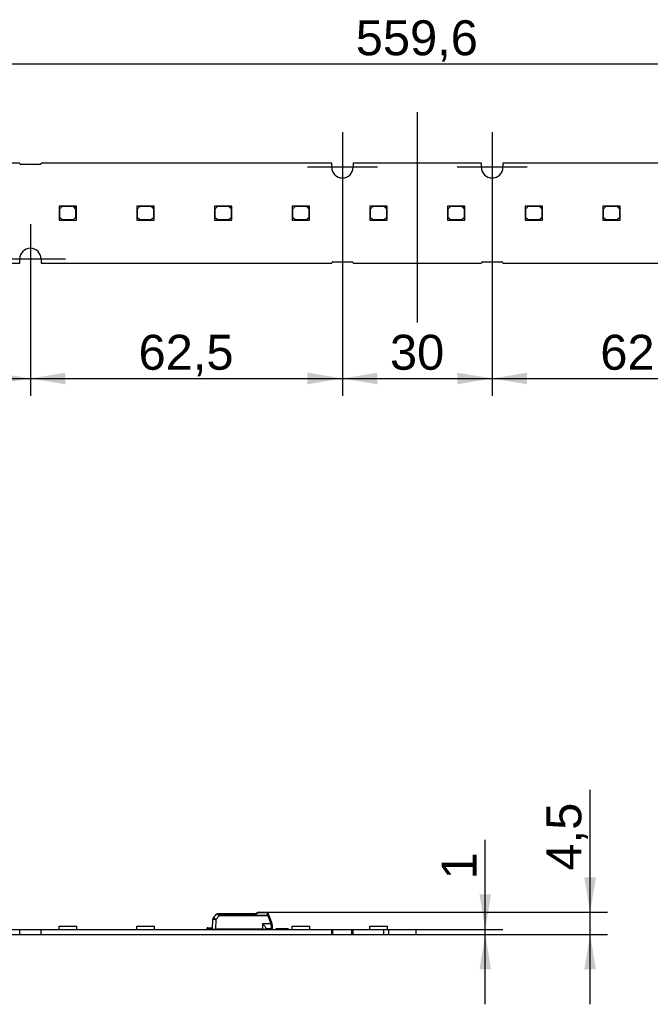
# Model space of a CAD drawing. Header units: millimetres. Extents: x 10 to 580, y 1 to 410.
# Tile 7 of 11: x 232 to 295, y 223 to 322. Entities that reach past the tile are written whole.
import ezdxf
from ezdxf.enums import TextEntityAlignment as Align
from ezdxf.lldxf.tags import DXFTag

# ---------------------------------------------------------------- set-up
doc = ezdxf.new("R2010")
doc.units = ezdxf.units.MM
for name, color, linetype in [('Default', 7, 'Continuous'), ('LINLED_280X20MM_', 7, 'Continuous'), ('LINLED_560X20MM_', 7, 'Continuous')]:
    doc.layers.add(name, color=color, linetype=linetype)
doc.styles.add('SEACAD_Arial', font='arial.ttf')
tags = doc.linetypes.add('CENTER2', pattern=[28.575, 19.05, -3.175, 3.175, -3.175]).pattern_tags.tags
tags[10:11] = [DXFTag(74, 4), DXFTag(75, 0), DXFTag(340, '0'), DXFTag(46, 0.0), DXFTag(50, 0.0), DXFTag(44, 0.0), DXFTag(45, 0.0)]
tags[8:9] = [DXFTag(74, 4), DXFTag(75, 0), DXFTag(340, '0'), DXFTag(46, 0.0), DXFTag(50, 0.0), DXFTag(44, 0.0), DXFTag(45, 0.0)]
tags[6:7] = [DXFTag(74, 4), DXFTag(75, 0), DXFTag(340, '0'), DXFTag(46, 0.0), DXFTag(50, 0.0), DXFTag(44, 0.0), DXFTag(45, 0.0)]
tags[4:5] = [DXFTag(74, 4), DXFTag(75, 0), DXFTag(340, '0'), DXFTag(46, 0.0), DXFTag(50, 0.0), DXFTag(44, 0.0), DXFTag(45, 0.0)]
doc.dimstyles.new('ISO', dxfattribs={"dimtxt": 3.5, "dimasz": 3.5, "dimexe": 1.75, "dimexo": 0, "dimgap": 0.875, "dimtad": 1, "dimlfac": 2, "dimtxsty": 'SEACAD_Arial', "dimblk1": '_SE_FILLED', "dimblk2": '_SE_FILLED', "dimsah": 1, "dimcen": 1.75, "dimadec": 0, "dimazin": 0, "dimtfac": 0.5, "dimtdec": 3, "dimtmove": 0, "dimatfit": 3, "dimfxl": 1, "dimarcsym": 0})

# ---------------------------------------------------------------- blocks, each defined once
blk = doc.blocks.new('SEANNOT_GROUP3')
at = {"layer": 'Default', "color": 7, "linetype": 'CENTER2'}
for p, q in [((233.162, 301.544), (233.162, 294.544)), ((236.662, 298.044), (229.662, 298.044))]:
    blk.add_line(p, q, dxfattribs=at)
blk = doc.blocks.new('SEANNOT_GROUP4')
at = {"layer": 'Default', "color": 7, "linetype": 'CENTER2'}
for p, q in [((264.412, 310.744), (264.412, 303.744)), ((267.912, 307.244), (260.912, 307.244))]:
    blk.add_line(p, q, dxfattribs=at)
blk = doc.blocks.new('SEANNOT_GROUP5')
at = {"layer": 'Default', "color": 7, "linetype": 'CENTER2'}
for p, q in [((279.412, 310.744), (279.412, 303.744)), ((282.912, 307.244), (275.912, 307.244))]:
    blk.add_line(p, q, dxfattribs=at)
blk = doc.blocks.new('SEANNOT_GROUP10')
at = {"layer": 'Default', "color": 7, "linetype": 'CENTER2'}
blk.add_line((271.912, 312.741), (271.912, 291.687), dxfattribs=at)
blk = doc.blocks.new('SE2')
at = {"layer": 'LINLED_560X20MM_', "color": 7, "linetype": 'Continuous'}
for p, q in [((232.087, 307.644), (202.987, 307.644)), ((234.112, 307.519), (232.212, 307.519)), ((263.337, 307.644), (234.237, 307.644)), ((263.337, 307.244), (263.337, 307.644)), ((278.337, 307.644), (265.487, 307.644)), ((265.487, 307.644), (265.487, 307.244)), ((278.337, 307.244), (278.337, 307.644)), ((309.587, 307.644), (280.487, 307.644)), ((280.487, 307.644), (280.487, 307.244)), ((237.527, 303.344), (236.027, 303.344)), ((236.027, 303.344), (236.027, 301.944)), ((236.327, 303.294), (236.077, 303.044)), ((236.077, 303.044), (236.077, 302.244)), ((237.477, 303.294), (236.327, 303.294)), ((237.727, 303.044), (237.477, 303.294)), ((237.777, 303.344), (237.527, 303.344)), ((237.527, 303.344), (237.777, 303.094)), ((237.727, 302.244), (237.727, 303.044)), ((237.777, 303.094), (237.777, 303.344)), ((237.777, 301.944), (237.777, 303.094)), ((245.307, 303.344), (243.807, 303.344)), ((243.807, 303.344), (243.807, 301.944)), ((244.107, 303.294), (243.857, 303.044)), ((243.857, 303.044), (243.857, 302.244)), ((245.257, 303.294), (244.107, 303.294)), ((245.507, 303.044), (245.257, 303.294)), ((245.557, 303.344), (245.307, 303.344)), ((245.307, 303.344), (245.557, 303.094)), ((245.507, 302.244), (245.507, 303.044)), ((245.557, 303.094), (245.557, 303.344)), ((245.557, 301.944), (245.557, 303.094)), ((253.087, 303.344), (251.587, 303.344)), ((251.587, 303.344), (251.587, 301.944)), ((251.887, 303.294), (251.637, 303.044)), ((251.637, 303.044), (251.637, 302.244)), ((253.037, 303.294), (251.887, 303.294)), ((253.287, 303.044), (253.037, 303.294)), ((253.337, 303.344), (253.087, 303.344)), ((253.087, 303.344), (253.337, 303.094)), ((253.287, 302.244), (253.287, 303.044)), ((253.337, 303.094), (253.337, 303.344)), ((253.337, 301.944), (253.337, 303.094)), ((260.867, 303.344), (259.367, 303.344)), ((259.367, 303.344), (259.367, 301.944)), ((259.667, 303.294), (259.417, 303.044)), ((259.417, 303.044), (259.417, 302.244)), ((260.817, 303.294), (259.667, 303.294)), ((261.067, 303.044), (260.817, 303.294)), ((261.117, 303.344), (260.867, 303.344)), ((260.867, 303.344), (261.117, 303.094)), ((261.067, 302.244), (261.067, 303.044)), ((261.117, 303.094), (261.117, 303.344)), ((261.117, 301.944), (261.117, 303.094)), ((268.647, 303.344), (267.147, 303.344)), ((267.147, 303.344), (267.147, 301.944)), ((267.447, 303.294), (267.197, 303.044)), ((267.197, 303.044), (267.197, 302.244)), ((268.597, 303.294), (267.447, 303.294)), ((268.847, 303.044), (268.597, 303.294)), ((268.897, 303.344), (268.647, 303.344)), ((268.647, 303.344), (268.897, 303.094)), ((268.847, 302.244), (268.847, 303.044)), ((268.897, 303.094), (268.897, 303.344)), ((268.897, 301.944), (268.897, 303.094)), ((276.427, 303.344), (274.927, 303.344)), ((274.927, 303.344), (274.927, 301.944)), ((275.227, 303.294), (274.977, 303.044)), ((274.977, 303.044), (274.977, 302.244)), ((276.377, 303.294), (275.227, 303.294)), ((276.627, 303.044), (276.377, 303.294)), ((276.677, 303.344), (276.427, 303.344)), ((276.427, 303.344), (276.677, 303.094)), ((276.627, 302.244), (276.627, 303.044)), ((276.677, 303.094), (276.677, 303.344)), ((276.677, 301.944), (276.677, 303.094)), ((284.207, 303.344), (282.707, 303.344)), ((282.707, 303.344), (282.707, 301.944)), ((283.007, 303.294), (282.757, 303.044)), ((282.757, 303.044), (282.757, 302.244)), ((284.157, 303.294), (283.007, 303.294)), ((284.407, 303.044), (284.157, 303.294)), ((284.457, 303.344), (284.207, 303.344)), ((284.207, 303.344), (284.457, 303.094)), ((284.407, 302.244), (284.407, 303.044)), ((284.457, 303.094), (284.457, 303.344)), ((284.457, 301.944), (284.457, 303.094)), ((291.987, 303.344), (290.487, 303.344)), ((290.487, 303.344), (290.487, 301.944)), ((290.787, 303.294), (290.537, 303.044)), ((290.537, 303.044), (290.537, 302.244)), ((291.937, 303.294), (290.787, 303.294)), ((292.187, 303.044), (291.937, 303.294)), ((292.237, 303.344), (291.987, 303.344)), ((291.987, 303.344), (292.237, 303.094)), ((292.187, 302.244), (292.187, 303.044)), ((292.237, 303.094), (292.237, 303.344)), ((292.237, 301.944), (292.237, 303.094)), ((236.027, 301.944), (237.777, 301.944)), ((236.077, 302.244), (236.327, 301.994)), ((236.327, 301.994), (237.477, 301.994)), ((237.477, 301.994), (237.727, 302.244)), ((243.807, 301.944), (245.557, 301.944)), ((243.857, 302.244), (244.107, 301.994)), ((244.107, 301.994), (245.257, 301.994)), ((245.257, 301.994), (245.507, 302.244)), ((251.587, 301.944), (253.337, 301.944)), ((251.637, 302.244), (251.887, 301.994)), ((251.887, 301.994), (253.037, 301.994)), ((253.037, 301.994), (253.287, 302.244)), ((259.367, 301.944), (261.117, 301.944)), ((259.417, 302.244), (259.667, 301.994)), ((259.667, 301.994), (260.817, 301.994)), ((260.817, 301.994), (261.067, 302.244)), ((267.147, 301.944), (268.897, 301.944)), ((267.197, 302.244), (267.447, 301.994)), ((267.447, 301.994), (268.597, 301.994)), ((268.597, 301.994), (268.847, 302.244)), ((274.927, 301.944), (276.677, 301.944)), ((274.977, 302.244), (275.227, 301.994)), ((275.227, 301.994), (276.377, 301.994)), ((276.377, 301.994), (276.627, 302.244)), ((282.707, 301.944), (284.457, 301.944)), ((282.757, 302.244), (283.007, 301.994)), ((283.007, 301.994), (284.157, 301.994)), ((284.157, 301.994), (284.407, 302.244)), ((290.487, 301.944), (292.237, 301.944)), ((290.537, 302.244), (290.787, 301.994)), ((290.787, 301.994), (291.937, 301.994)), ((291.937, 301.994), (292.187, 302.244)), ((232.087, 297.644), (232.087, 298.044)), ((234.237, 298.044), (234.237, 297.644)), ((202.987, 297.644), (232.087, 297.644)), ((234.237, 297.644), (263.337, 297.644)), ((263.462, 297.769), (265.362, 297.769)), ((265.487, 297.644), (278.337, 297.644)), ((278.462, 297.769), (280.362, 297.769)), ((280.487, 297.644), (309.587, 297.644))]:
    blk.add_line(p, q, dxfattribs=at)
for centre, radius, start, end in [((232.212, 307.644), 0.125, 180, 270), ((234.112, 307.644), 0.125, 270, 0), ((264.412, 307.244), 1.075, 180, 0), ((279.412, 307.244), 1.075, 180, 0), ((233.162, 298.044), 1.075, 0, 180), ((263.462, 297.644), 0.125, 90, 180), ((265.362, 297.644), 0.125, 0, 90), ((278.462, 297.644), 0.125, 90, 180), ((280.362, 297.644), 0.125, 0, 90)]:
    blk.add_arc(centre, radius, start, end, dxfattribs=at)
blk = doc.blocks.new('SE3')
at = {"layer": 'LINLED_280X20MM_', "color": 7, "linetype": 'Continuous'}
for p, q in [((146.489, 231.506), (146.78, 232.305)), ((146.583, 231.473), (146.874, 232.272)), ((146.585, 231.768), (146.749, 232.219)), ((146.874, 232.294), (146.874, 232.272)), ((146.874, 232.294), (151.768, 232.294)), ((151.768, 232.272), (146.874, 232.272)), ((146.964, 232.619), (146.964, 232.596)), ((146.964, 232.619), (147.784, 232.619)), ((147.784, 232.596), (146.964, 232.596)), ((147.784, 232.596), (147.784, 232.618)), ((148.066, 232.413), (151.832, 232.413)), ((148.095, 232.469), (151.832, 232.469)), ((151.768, 232.272), (151.768, 232.294)), ((151.768, 232.272), (152.104, 231.872)), ((151.832, 232.469), (151.832, 232.413)), ((151.832, 232.469), (151.946, 232.469)), ((152.023, 232.433), (152.334, 232.062)), ((152.11, 230.919), (152.105, 231.872)), ((152.404, 231.872), (152.412, 230.919)), ((251.412, 230.919), (251.42, 231.872)), ((251.491, 232.062), (251.802, 232.433)), ((251.719, 231.872), (251.714, 230.919)), ((251.72, 231.872), (252.056, 232.272)), ((251.878, 232.469), (251.992, 232.469)), ((251.992, 232.413), (251.992, 232.469)), ((255.729, 232.469), (251.992, 232.469)), ((251.992, 232.413), (255.759, 232.413)), ((256.95, 232.294), (252.056, 232.294)), ((252.056, 232.294), (252.056, 232.272)), ((256.95, 232.272), (252.056, 232.272)), ((255.629, 232.469), (255.062, 232.469)), ((255.87, 232.566), (255.729, 232.469)), ((255.729, 232.469), (255.729, 232.469)), ((256.04, 232.619), (256.86, 232.619)), ((256.04, 232.619), (256.04, 232.596)), ((256.04, 232.596), (256.86, 232.596)), ((256.86, 232.596), (256.86, 232.619)), ((256.95, 232.272), (256.95, 232.294)), ((256.95, 232.272), (257.241, 231.473)), ((257.044, 232.305), (257.335, 231.506)), ((257.075, 232.219), (257.239, 231.769)), ((132.012, 230.894), (134.762, 230.894)), ((132.012, 230.394), (132.012, 230.894)), ((134.762, 230.894), (135.262, 230.894)), ((134.762, 230.394), (134.762, 230.894)), ((134.907, 231.219), (136.657, 231.219)), ((134.907, 230.894), (134.907, 231.219)), ((135.262, 230.894), (138.337, 230.894)), ((135.262, 230.394), (135.262, 230.894)), ((136.657, 230.894), (136.657, 231.219)), ((138.337, 230.894), (138.462, 230.894)), ((138.337, 230.394), (138.337, 230.894)), ((138.462, 230.894), (140.362, 230.894)), ((138.462, 230.394), (138.462, 230.894)), ((140.362, 230.894), (140.487, 230.894)), ((140.362, 230.394), (140.362, 230.894)), ((140.487, 230.894), (169.587, 230.894)), ((140.487, 230.394), (140.487, 230.894)), ((142.687, 231.219), (144.437, 231.219)), ((142.687, 230.894), (142.687, 231.219)), ((144.437, 230.894), (144.437, 231.219)), ((146.062, 230.944), (144.862, 230.944)), ((146.412, 231.206), (146.412, 231.069)), ((146.437, 230.944), (146.437, 231.002)), ((146.437, 230.944), (146.437, 230.894)), ((146.489, 231.506), (146.442, 231.377)), ((146.512, 231.14), (146.512, 230.969)), ((147.087, 230.969), (146.512, 230.969)), ((146.583, 231.473), (147.387, 231.473)), ((147.087, 231.012), (147.087, 230.919)), ((147.087, 230.919), (147.387, 230.919)), ((147.287, 230.894), (147.287, 230.919)), ((147.387, 231.473), (147.387, 230.919)), ((147.387, 230.919), (152.11, 230.919)), ((147.612, 230.894), (147.587, 230.919)), ((147.652, 230.919), (147.652, 230.894)), ((148.066, 230.912), (148.064, 230.919)), ((150.467, 230.894), (150.467, 230.919)), ((151.937, 230.919), (151.937, 230.894)), ((152.11, 230.919), (152.412, 230.919)), ((152.887, 231.044), (152.411, 231.044)), ((152.887, 230.969), (152.412, 230.969)), ((152.887, 230.969), (152.887, 231.044)), ((152.962, 231.044), (152.887, 231.044)), ((152.962, 231.044), (152.962, 230.944)), ((152.962, 230.894), (152.962, 230.944)), ((158.247, 231.219), (159.997, 231.219)), ((158.247, 230.894), (158.247, 231.219)), ((159.997, 230.894), (159.997, 231.219)), ((166.027, 231.219), (167.777, 231.219)), ((166.027, 230.894), (166.027, 231.219)), ((167.777, 230.894), (167.777, 231.219)), ((169.587, 230.894), (171.737, 230.894)), ((169.587, 230.394), (169.587, 230.894)), ((171.737, 230.894), (200.837, 230.894)), ((171.737, 230.394), (171.737, 230.894)), ((173.807, 231.219), (175.557, 231.219)), ((173.807, 230.894), (173.807, 231.219)), ((175.557, 230.894), (175.557, 231.219)), ((181.587, 231.219), (183.337, 231.219)), ((181.587, 230.894), (181.587, 231.219)), ((183.337, 230.894), (183.337, 231.219)), ((189.367, 231.219), (191.117, 231.219)), ((189.367, 230.894), (189.367, 231.219)), ((191.117, 230.894), (191.117, 231.219)), ((197.147, 231.219), (198.897, 231.219)), ((197.147, 230.894), (197.147, 231.219)), ((198.897, 230.894), (198.897, 231.219)), ((200.837, 230.894), (200.962, 230.894)), ((200.837, 230.394), (200.837, 230.894)), ((200.962, 230.894), (202.862, 230.894)), ((200.962, 230.394), (200.962, 230.894)), ((202.862, 230.894), (202.987, 230.894)), ((202.862, 230.394), (202.862, 230.894)), ((202.987, 230.894), (232.087, 230.894)), ((202.987, 230.394), (202.987, 230.894)), ((204.927, 231.219), (206.677, 231.219)), ((204.927, 230.894), (204.927, 231.219)), ((206.677, 230.894), (206.677, 231.219)), ((212.707, 231.219), (214.457, 231.219)), ((212.707, 230.894), (212.707, 231.219)), ((214.457, 230.894), (214.457, 231.219)), ((220.487, 231.219), (222.237, 231.219)), ((220.487, 230.894), (220.487, 231.219)), ((222.237, 230.894), (222.237, 231.219)), ((228.267, 231.219), (230.017, 231.219)), ((228.267, 230.894), (228.267, 231.219)), ((230.017, 230.894), (230.017, 231.219)), ((232.087, 230.894), (234.237, 230.894)), ((232.087, 230.394), (232.087, 230.894)), ((234.237, 230.894), (263.337, 230.894)), ((234.237, 230.394), (234.237, 230.894)), ((236.047, 231.219), (237.797, 231.219)), ((236.047, 230.894), (236.047, 231.219)), ((237.797, 230.894), (237.797, 231.219)), ((243.827, 231.219), (245.577, 231.219)), ((243.827, 230.894), (243.827, 231.219)), ((245.577, 230.894), (245.577, 231.219)), ((250.937, 231.044), (250.862, 231.044)), ((250.862, 230.944), (250.862, 231.044)), ((250.862, 230.944), (250.862, 230.894)), ((250.937, 231.044), (251.413, 231.044)), ((250.937, 231.044), (250.937, 230.969)), ((251.413, 230.969), (250.937, 230.969)), ((251.412, 230.919), (251.714, 230.919)), ((256.437, 230.919), (251.714, 230.919)), ((253.357, 230.894), (253.357, 230.919)), ((255.758, 230.912), (255.76, 230.919)), ((256.172, 230.894), (256.172, 230.919)), ((256.237, 230.919), (256.212, 230.894)), ((256.437, 230.919), (256.437, 231.473)), ((256.437, 231.473), (257.241, 231.473)), ((256.437, 230.919), (256.737, 230.919)), ((256.537, 230.919), (256.537, 230.894)), ((256.737, 230.919), (256.737, 231.012)), ((257.312, 230.969), (256.737, 230.969)), ((257.312, 230.969), (256.737, 230.969)), ((257.288, 231.311), (257.298, 231.315)), ((257.312, 230.969), (257.312, 231.14)), ((257.382, 231.377), (257.335, 231.506)), ((257.387, 231.002), (257.387, 230.944)), ((257.387, 230.894), (257.387, 230.944)), ((257.412, 231.069), (257.412, 231.206)), ((258.962, 230.944), (257.762, 230.944)), ((259.387, 231.219), (261.137, 231.219)), ((259.387, 230.894), (259.387, 231.219)), ((261.137, 230.894), (261.137, 231.219)), ((263.337, 230.894), (263.462, 230.894)), ((263.337, 230.394), (263.337, 230.894)), ((263.462, 230.894), (265.362, 230.894)), ((263.462, 230.394), (263.462, 230.894)), ((265.362, 230.894), (265.487, 230.894)), ((265.362, 230.394), (265.362, 230.894)), ((265.487, 230.894), (268.562, 230.894)), ((265.487, 230.394), (265.487, 230.894)), ((267.167, 231.219), (268.917, 231.219)), ((267.167, 230.894), (267.167, 231.219)), ((268.562, 230.894), (269.062, 230.894)), ((268.562, 230.394), (268.562, 230.894)), ((268.917, 230.894), (268.917, 231.219)), ((269.062, 230.894), (271.812, 230.894)), ((269.062, 230.394), (269.062, 230.894)), ((271.812, 230.394), (271.812, 230.894)), ((132.012, 230.394), (134.762, 230.394)), ((134.762, 230.394), (135.262, 230.394)), ((135.262, 230.394), (138.337, 230.394)), ((138.337, 230.394), (138.462, 230.394)), ((138.462, 230.394), (140.362, 230.394)), ((140.362, 230.394), (140.487, 230.394)), ((140.487, 230.394), (169.587, 230.394)), ((169.587, 230.394), (171.737, 230.394)), ((171.737, 230.394), (200.837, 230.394)), ((200.837, 230.394), (200.962, 230.394)), ((200.962, 230.394), (202.862, 230.394)), ((202.862, 230.394), (202.987, 230.394)), ((202.987, 230.394), (232.087, 230.394)), ((232.087, 230.394), (234.237, 230.394)), ((234.237, 230.394), (263.337, 230.394)), ((263.337, 230.394), (263.462, 230.394)), ((263.462, 230.394), (265.362, 230.394)), ((265.362, 230.394), (265.487, 230.394)), ((265.487, 230.394), (268.562, 230.394)), ((268.562, 230.394), (269.062, 230.394)), ((269.062, 230.394), (271.812, 230.394))]:
    blk.add_line(p, q, dxfattribs=at)
for centre, radius, start, end in [((102.638, 248.377), 46.977, 339.9939, 340.18398), ((130.937, 238.335), 16.95, 339.68958, 340.05348), ((146.964, 232.519), 0.1, 90, 159.89707), ((150.974, 231.169), 4.252, 162.15168, 164.66804), ((218.057, 211.372), 74.193, 163.37703, 163.47669), ((147.785, 232.321), 0.297, 55.3146, 90.13298), ((147.783, 232.424), 0.172, 48.67034, 89.79941), ((154.819, 240.681), 10.676, 229.57866, 230.75507), ((96.481, 157.407), 91.095, 55.48628, 55.59421), ((151.815, 232.198), 0.216, 73.93862, 85.52902), ((152.238, 230.875), 1.573, 97.85936, 103.32944), ((152.104, 231.869), 0.3, 0.5, 40), ((251.72, 231.869), 0.3, 140, 179.5), ((251.879, 232.367), 0.101, 90.3214, 139.67905), ((251.579, 230.833), 1.616, 76.74413, 82.06943), ((252.009, 232.198), 0.216, 94.46927, 106.05752), ((244.676, 245.827), 17.401, 309.56472, 310.28488), ((256.04, 232.319), 0.3, 89.99974, 124.50455), ((256.043, 232.417), 0.179, 90.99852, 130.53811), ((256.86, 232.519), 0.1, 20.00047, 89.99992), ((278.028, 238.855), 22.074, 196.47165, 196.80587), ((252.626, 231.106), 4.484, 15.35933, 17.74784), ((292.485, 245.495), 37.814, 200.0146, 200.1778), ((316.184, 253.835), 62.937, 199.86262, 200.00443), ((144.862, 230.894), 0.05, 90, 180), ((146.062, 230.894), 0.05, 0, 90), ((146.912, 231.206), 0.5, 160.00724, 179.99369), ((146.512, 231.069), 0.1, 180, 269.9999), ((146.512, 230.844), 0.125, 90, 126.8699), ((145.505, 228.582), 3.086, 69.55072, 71.40328), ((147.134, 231.14), 0.622, 163.98457, 179.95248), ((135.366, 234.656), 11.66, 343.33232, 344.1587), ((147.962, 231.194), 0.3, 270, 290.29638), ((147.962, 231.194), 0.3, 290.29647, 293.55646), ((151.937, 231.194), 0.3, 246.44354, 270), ((152.887, 230.844), 0.125, 53.1301, 90), ((250.937, 230.844), 0.125, 90, 126.8699), ((251.887, 231.194), 0.3, 270, 293.55646), ((255.862, 231.194), 0.3, 246.44354, 249.70355), ((255.862, 231.194), 0.3, 249.70365, 270), ((258.283, 228.682), 2.979, 108.5546, 110.47358), ((216.563, 219.523), 42.397, 16.14358, 16.37088), ((256.697, 231.141), 0.615, 359.95936, 16.0983), ((257.312, 231.069), 0.1, 270, 0), ((257.312, 230.844), 0.125, 53.1301, 90), ((256.917, 231.207), 0.495, 359.87009, 20.05172), ((257.762, 230.894), 0.05, 90, 180), ((258.962, 230.894), 0.05, 0, 90)]:
    blk.add_arc(centre, radius, start, end, dxfattribs=at)
for centre, major_axis, ratio, start_param, end_param in [((146.874, 232.271), (0.094, -0.0342), 0.0082, 1.573739, 3.141593), ((152.104, 231.869), (-0.23, -0.193), 0.006685, 3.141593, 4.704473), ((152.104, 231.869), (0.3, 0.003), 0.008726, 0, 1.567849), ((251.72, 231.869), (0.3, -0.003), 0.008726, 1.573728, 3.141593), ((251.72, 231.869), (-0.23, 0.193), 0.006685, 4.720296, 6.283185), ((256.95, 232.271), (0.094, 0.0342), 0.0082, 0, 1.567895)]:
    blk.add_ellipse(centre, major_axis=major_axis, ratio=ratio, start_param=start_param, end_param=end_param, dxfattribs=at)
for points, knots in [([(146.874, 232.294), (146.85, 232.3), (146.827, 232.306), (146.792, 232.31), (146.782, 232.309), (146.78, 232.305)], [0, 0, 0, 0, 0.5, 0.5, 1, 1, 1, 1]), ([(146.927, 232.473), (146.906, 232.477), (146.885, 232.477), (146.852, 232.47), (146.839, 232.462), (146.833, 232.452)], [0, 0, 0, 0, 0.5, 0.5, 1, 1, 1, 1]), ([(146.87, 232.553), (146.876, 232.568), (146.888, 232.581), (146.922, 232.597), (146.943, 232.599), (146.964, 232.596)], [0, 0, 0, 0, 0.5, 0.5, 1, 1, 1, 1]), ([(151.768, 232.294), (151.774, 232.295), (151.784, 232.299), (151.798, 232.309), (151.81, 232.323), (151.819, 232.341), (151.826, 232.362), (151.83, 232.387), (151.831, 232.404), (151.832, 232.413)], [0, 0, 0, 0, 0.110474, 0.221192, 0.340028, 0.473427, 0.625996, 0.800833, 1, 1, 1, 1]), ([(151.875, 232.405), (151.871, 232.393), (151.864, 232.37), (151.85, 232.34), (151.834, 232.312), (151.807, 232.287), (151.782, 232.277), (151.768, 232.272)], [0, 0, 0, 0, 0.236284, 0.423963, 0.564449, 0.773732, 1, 1, 1, 1]), ([(151.875, 232.405), (151.872, 232.424), (151.866, 232.44), (151.85, 232.462), (151.841, 232.469), (151.832, 232.469)], [0, 0, 0, 0, 0.5, 0.5, 1, 1, 1, 1]), ([(251.992, 232.469), (251.983, 232.469), (251.974, 232.462), (251.959, 232.44), (251.953, 232.424), (251.949, 232.405)], [0, 0, 0, 0, 0.5, 0.5, 1, 1, 1, 1]), ([(252.056, 232.272), (252.047, 232.275), (252.029, 232.282), (252.006, 232.297), (251.984, 232.32), (251.965, 232.358), (251.955, 232.388), (251.949, 232.405)], [0, 0, 0, 0, 0.153428, 0.297342, 0.437906, 0.666819, 1, 1, 1, 1]), ([(251.992, 232.413), (251.993, 232.401), (251.995, 232.378), (252.003, 232.346), (252.016, 232.321), (252.033, 232.302), (252.049, 232.296), (252.056, 232.294)], [0, 0, 0, 0, 0.272042, 0.497908, 0.684926, 0.845835, 1, 1, 1, 1]), ([(255.759, 232.413), (255.757, 232.419), (255.752, 232.432), (255.746, 232.447), (255.74, 232.457), (255.736, 232.464), (255.732, 232.468), (255.73, 232.468), (255.729, 232.469)], [0, 0, 0, 0, 0.20474, 0.394141, 0.568268, 0.727202, 0.87106, 1, 1, 1, 1]), ([(256.86, 232.596), (256.881, 232.599), (256.902, 232.597), (256.936, 232.581), (256.948, 232.568), (256.954, 232.553)], [0, 0, 0, 0, 0.5, 0.5, 1, 1, 1, 1]), ([(256.897, 232.473), (256.919, 232.477), (256.94, 232.478), (256.973, 232.47), (256.985, 232.462), (256.991, 232.452)], [0, 0, 0, 0, 0.5, 0.5, 1, 1, 1, 1]), ([(257.044, 232.305), (257.043, 232.309), (257.032, 232.31), (256.998, 232.306), (256.974, 232.3), (256.95, 232.294)], [0, 0, 0, 0, 0.5, 0.5, 1, 1, 1, 1]), ([(146.512, 231.14), (146.486, 231.14), (146.46, 231.147), (146.423, 231.172), (146.412, 231.189), (146.412, 231.206)], [0, 0, 0, 0, 0.5, 0.5, 1, 1, 1, 1]), ([(146.536, 231.311), (146.51, 231.32), (146.483, 231.332), (146.448, 231.357), (146.439, 231.369), (146.442, 231.377)], [0, 0, 0, 0, 0.5, 0.5, 1, 1, 1, 1]), ([(147.087, 231.012), (147.09, 231.026), (147.095, 231.057), (147.135, 231.127), (147.191, 231.215), (147.278, 231.33), (147.345, 231.418), (147.386, 231.471), (147.387, 231.473)], [0, 0, 0, 0, 0.141226, 0.30625, 0.500113, 0.695827, 0.991922, 1, 1, 1, 1]), ([(256.437, 231.473), (256.478, 231.42), (256.545, 231.332), (256.642, 231.202), (256.716, 231.09), (256.731, 231.036), (256.737, 231.012)], [0, 0, 0, 0, 0.301844, 0.499935, 0.779885, 1, 1, 1, 1]), ([(257.298, 231.315), (257.323, 231.324), (257.346, 231.336), (257.377, 231.359), (257.385, 231.37), (257.382, 231.377)], [0, 0, 0, 0, 0.5, 0.5, 1, 1, 1, 1]), ([(257.312, 231.14), (257.338, 231.14), (257.364, 231.147), (257.401, 231.172), (257.412, 231.189), (257.412, 231.206)], [0, 0, 0, 0, 0.5, 0.5, 1, 1, 1, 1])]:
    blk.add_open_spline(points, degree=3, knots=knots, dxfattribs=at)
for points in [[(147.897, 232.553), (147.92, 232.569), (147.942, 232.574), (147.954, 232.566)], [(148.095, 232.468), (148.085, 232.469), (148.075, 232.446), (148.066, 232.413)], [(151.946, 232.469), (151.975, 232.469), (152.004, 232.455), (152.023, 232.433)], [(255.927, 232.553), (255.905, 232.57), (255.883, 232.575), (255.87, 232.566)]]:
    blk.add_open_spline(points, degree=3, dxfattribs=at)
blk = doc.blocks.new('DMBLK6')
at = {"layer": 'Default', "linetype": 'Continuous'}
for points in [[(205.412, 285.496), (205.412, 286.663), (201.912, 286.08)], [(229.662, 285.496), (233.162, 286.08), (229.662, 286.663)]]:
    blk.add_hatch(color=7, dxfattribs=at).paths.add_polyline_path(points)
at = {"layer": 'Default', "color": 7, "linetype": 'Continuous'}
for p, q in [((201.912, 307.244), (201.912, 284.33)), ((233.162, 298.044), (233.162, 284.33)), ((201.912, 286.08), (233.162, 286.08))]:
    blk.add_line(p, q, dxfattribs=at)
at = {"layer": 'Default', "color": 7, "linetype": 'Continuous', "style": 'SEACAD_Arial'}
blk.add_text('62,5', height=3.5, dxfattribs=at).set_placement((212.744, 290.455), align=Align.TOP_LEFT)
blk = doc.blocks.new('_SE_FILLED')
at = {"color": 0}
blk.add_line((0, 0), (-1, 0), dxfattribs=at)
blk.add_solid([(0, 0), (-1, -0.1665), (-1, 0.1665), (0, 0)], dxfattribs=at)
blk = doc.blocks.new('DMBLK7')
at = {"layer": 'Default', "linetype": 'Continuous'}
for points in [[(236.662, 285.496), (236.662, 286.663), (233.162, 286.08)], [(260.912, 285.496), (264.412, 286.08), (260.912, 286.663)]]:
    blk.add_hatch(color=7, dxfattribs=at).paths.add_polyline_path(points)
at = {"layer": 'Default', "color": 7, "linetype": 'Continuous'}
for p, q in [((264.412, 307.244), (264.412, 284.33)), ((233.162, 298.044), (233.162, 284.33)), ((233.162, 286.08), (264.412, 286.08))]:
    blk.add_line(p, q, dxfattribs=at)
at = {"layer": 'Default', "color": 7, "linetype": 'Continuous', "style": 'SEACAD_Arial'}
blk.add_text('62,5', height=3.5, dxfattribs=at).set_placement((243.994, 290.455), align=Align.TOP_LEFT)
blk = doc.blocks.new('DMBLK8')
at = {"layer": 'Default', "linetype": 'Continuous'}
for points in [[(267.912, 285.496), (267.912, 286.663), (264.412, 286.08)], [(275.912, 285.496), (279.412, 286.08), (275.912, 286.663)]]:
    blk.add_hatch(color=7, dxfattribs=at).paths.add_polyline_path(points)
at = {"layer": 'Default', "color": 7, "linetype": 'Continuous'}
for p, q in [((264.412, 307.244), (264.412, 284.33)), ((279.412, 307.244), (279.412, 284.33)), ((264.412, 286.08), (279.412, 286.08))]:
    blk.add_line(p, q, dxfattribs=at)
at = {"layer": 'Default', "color": 7, "linetype": 'Continuous', "style": 'SEACAD_Arial'}
blk.add_text('30', height=3.5, dxfattribs=at).set_placement((269.173, 290.455), align=Align.TOP_LEFT)
blk = doc.blocks.new('DMBLK9')
at = {"layer": 'Default', "linetype": 'Continuous'}
for points in [[(282.912, 285.496), (282.912, 286.663), (279.412, 286.08)], [(307.162, 285.496), (310.662, 286.08), (307.162, 286.663)]]:
    blk.add_hatch(color=7, dxfattribs=at).paths.add_polyline_path(points)
at = {"layer": 'Default', "color": 7, "linetype": 'Continuous'}
for p, q in [((279.412, 307.244), (279.412, 284.33)), ((310.662, 298.044), (310.662, 284.33)), ((279.412, 286.08), (310.662, 286.08))]:
    blk.add_line(p, q, dxfattribs=at)
at = {"layer": 'Default', "color": 7, "linetype": 'Continuous', "style": 'SEACAD_Arial'}
blk.add_text('62,5', height=3.5, dxfattribs=at).set_placement((290.244, 290.455), align=Align.TOP_LEFT)
blk = doc.blocks.new('DMBLK15')
at = {"layer": 'Default', "linetype": 'Continuous'}
for points in [[(279.306, 234.394), (278.139, 234.394), (278.722, 230.894)], [(279.306, 226.894), (278.722, 230.394), (278.139, 226.894)]]:
    blk.add_hatch(color=7, dxfattribs=at).paths.add_polyline_path(points)
at = {"layer": 'Default', "color": 7, "linetype": 'Continuous'}
for p, q in [((278.722, 223.394), (278.722, 239.87)), ((271.812, 230.894), (280.472, 230.894)), ((271.812, 230.394), (280.472, 230.394))]:
    blk.add_line(p, q, dxfattribs=at)
at = {"layer": 'Default', "color": 7, "linetype": 'Continuous', "style": 'SEACAD_Arial'}
blk.add_text('1', height=3.5, rotation=90, dxfattribs=at).set_placement((274.347, 235.906), align=Align.TOP_LEFT)
blk = doc.blocks.new('DMBLK16')
at = {"layer": 'Default', "linetype": 'Continuous'}
for points in [[(289.806, 236.119), (288.639, 236.119), (289.222, 232.619)], [(289.806, 226.894), (289.222, 230.394), (288.639, 226.894)]]:
    blk.add_hatch(color=7, dxfattribs=at).paths.add_polyline_path(points)
at = {"layer": 'Default', "color": 7, "linetype": 'Continuous'}
for p, q in [((289.222, 223.394), (289.222, 244.864)), ((256.86, 232.619), (290.972, 232.619)), ((263.337, 230.394), (290.972, 230.394))]:
    blk.add_line(p, q, dxfattribs=at)
at = {"layer": 'Default', "color": 7, "linetype": 'Continuous', "style": 'SEACAD_Arial'}
blk.add_text('4,5', height=3.5, rotation=90, dxfattribs=at).set_placement((284.847, 236.791), align=Align.TOP_LEFT)
blk = doc.blocks.new('DMBLK18')
at = {"layer": 'Default', "linetype": 'Continuous'}
for points in [[(135.512, 318.163), (132.012, 317.58), (135.512, 316.996)], [(408.312, 318.163), (408.312, 316.996), (411.812, 317.58)]]:
    blk.add_hatch(color=7, dxfattribs=at).paths.add_polyline_path(points)
at = {"layer": 'Default', "color": 7, "linetype": 'Continuous'}
for p, q in [((132.012, 304.394), (132.012, 319.33)), ((411.812, 304.394), (411.812, 319.33)), ((132.012, 317.58), (411.812, 317.58))]:
    blk.add_line(p, q, dxfattribs=at)
at = {"layer": 'Default', "color": 7, "linetype": 'Continuous', "style": 'SEACAD_Arial'}
blk.add_text('559,6', height=3.5, dxfattribs=at).set_placement((265.749, 321.955), align=Align.TOP_LEFT)

msp = doc.modelspace()

# ---------------------------------------------------------------- block references
at = {"layer": 'Default'}
for name in ['SEANNOT_GROUP10', 'SEANNOT_GROUP4', 'SEANNOT_GROUP5', 'SE2', 'SEANNOT_GROUP3', 'SE3']:
    msp.add_blockref(name, (0, 0), dxfattribs=at)

# ---------------------------------------------------------------- dimensions: what is measured, and where the dimension line sits
at = {"layer": 'Default', "color": 7, "linetype": 'Continuous'}
for base, p1, p2, angle, picture, middle in [((132.0121, 317.5797), (132.0121, 300.8935), (411.8121, 300.8935), 0, 'DMBLK18', (271.9121, 317.5797)), ((264.4121, 286.0797), (264.4121, 307.2435), (279.4121, 307.2435), 0, 'DMBLK8', (271.9121, 286.0797)), ((278.7224, 230.3935), (271.8121, 230.3935), (271.8121, 230.8935), 90, 'DMBLK15', (278.7224, 234.6811))]:
    dim = msp.add_linear_dim(base=base, p1=p1, p2=p2, angle=angle, text='\\A1;<>', dimstyle='ISO', dxfattribs=at)
    dim.commit()
    dim.dimension.update_dxf_attribs({"geometry": picture, "text_midpoint": middle, "dimtype": 161})
for base, p1, p2, picture, middle in [((233.1621, 286.0797), (201.9121, 307.2435), (233.1621, 298.0435), 'DMBLK6', (217.5371, 286.0797)), ((264.4121, 286.0797), (233.1621, 298.0435), (264.4121, 307.2435), 'DMBLK7', (248.7871, 286.0797)), ((310.6621, 286.0797), (279.4121, 307.2435), (310.6621, 298.0435), 'DMBLK9', (295.0371, 286.0797))]:
    dim = msp.add_linear_dim(base=base, p1=p1, p2=p2, text='\\A1;<>', dimstyle='ISO', dxfattribs=at)
    dim.commit()
    dim.dimension.update_dxf_attribs({"geometry": picture, "text_midpoint": middle, "dimtype": 160})
dim = msp.add_linear_dim(base=(289.2223559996, 232.6185387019), p1=(263.3371055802, 230.3935387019), p2=(256.8600658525, 232.6185387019), angle=90, text='\\A1;<>', dimstyle='ISO', override={"dimdec": 1}, dxfattribs=at)
dim.commit()
dim.dimension.update_dxf_attribs({"geometry": 'DMBLK16', "text_midpoint": (289.2223559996, 235.5661424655), "dimtype": 160})

doc.saveas('drawing.dxf')
